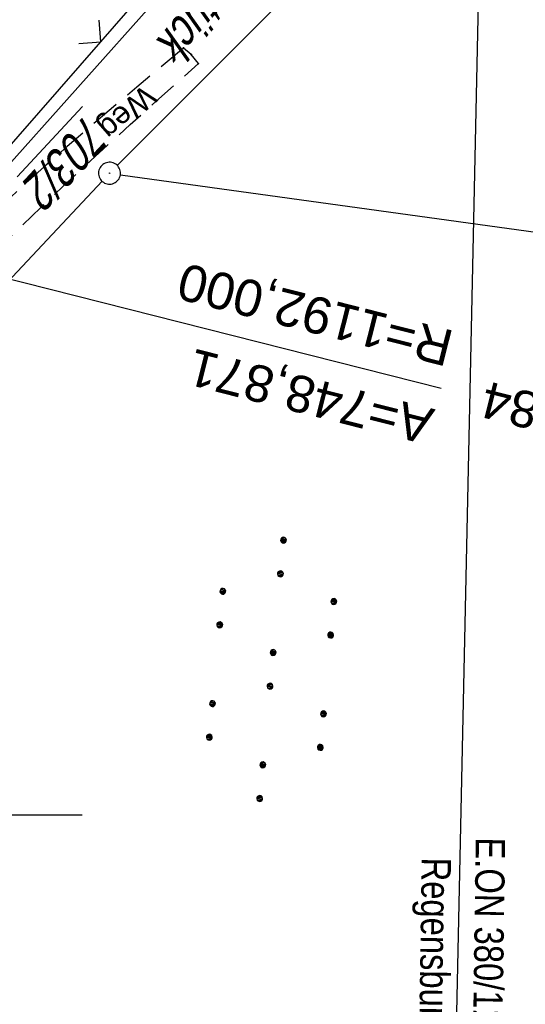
# Model space of a CAD drawing. Extents: x 508366 to 508911, y 448017 to 448810.
# Tile 21 of 46: x 508601 to 508635, y 448187 to 448254. Entities that reach past the tile are written whole.
import ezdxf
from ezdxf.enums import TextEntityAlignment as Align

# ---------------------------------------------------------------- set-up
doc = ezdxf.new("R2010")
doc.units = 0
doc.header["$LTSCALE"] = 10
doc.header["$MEASUREMENT"] = 0
doc.linetypes.add('LT00', pattern=[0])
doc.linetypes.add('LT11', pattern=[0.3, 0.2, -0.1])
doc.layers.get('0').update_dxf_attribs({"linetype": 'LT00'})
for name, color, linetype in [('--EK_FBR', 250, 'LT00'), ('--EL_DFK_AB_L', 21, 'LT00'), ('--EL_DFK_AB_P', 7, 'LT00'), ('-EL-93-1', 250, 'LT00'), ('DFK_AB_FLNR', 7, 'Continuous'), ('DFK_AB_L', 21, 'LT00'), ('DFK_AB_P', 7, 'LT00'), ('DFK_KATASTER', 250, 'LT00'), ('DFK_NUTZUNG', 250, 'LT00'), ('FELDWEG_TEXT', 250, 'Continuous'), ('STROM_FREILTG', 80, 'STROMFREILEITUNG'), ('STROM_TEXT', 80, 'Continuous'), ('V125_FELDWEG', 250, 'LT11'), ('V125_RASTER', 250, 'LT00'), ('V125_ZAUN', 40, 'LT00')]:
    doc.layers.add(name, color=color, linetype=linetype)
doc.styles.add('Arial', font='ARIAL.TTF')
doc.styles.add('Beschrift', font='ARIAL.TTF')
doc.styles.get("Standard").update_dxf_attribs({"font": 'ARIAL.TTF'})
doc.styles.add('Strom', font='txt-alt.shx')
doc.styles.add('Versorgungsltg', font='ARIAL.TTF', dxfattribs={"width": 0.8, "height": 2})
doc.linetypes.add('STROMFREILEITUNG', pattern='A,12.7,-5.5,["xx",Strom,S=2.5,R=0,X=-2.6,Y=-0.85],-4.35', length=22.55)

# ---------------------------------------------------------------- blocks, each defined once
blk = doc.blocks.new('SYMB7110')
at = {"color": 0, "linetype": 'ByBlock'}
for p, q in [((-0.515, 0.392919), (-0.515, 0.367081)), ((-0.51, 0.362895), (-0.51, 0.397105)), ((-0.505, 0.399164), (-0.505, 0.360836)), ((-0.5, 0.360204), (-0.5, 0.399796)), ((-0.495, 0.399164), (-0.495, 0.360836)), ((-0.49, 0.362895), (-0.49, 0.397105)), ((-0.485, 0.392919), (-0.485, 0.367081)), ((-0.48, 0.379874), (-0.48, 0.380145)), ((-0.285, 0.392919), (-0.285, 0.367081)), ((-0.28, 0.362895), (-0.28, 0.397105)), ((-0.275, 0.399164), (-0.275, 0.360836)), ((-0.27, 0.360204), (-0.27, 0.399796)), ((-0.265, 0.399164), (-0.265, 0.360836)), ((-0.26, 0.362895), (-0.26, 0.397105)), ((-0.255, 0.392919), (-0.255, 0.367081)), ((-0.25, 0.379874), (-0.25, 0.380146)), ((0.255, 0.392919), (0.255, 0.367081)), ((0.26, 0.362895), (0.26, 0.397105)), ((0.265, 0.399164), (0.265, 0.360836)), ((0.27, 0.360204), (0.27, 0.399796)), ((0.275, 0.399164), (0.275, 0.360836)), ((0.28, 0.362895), (0.28, 0.397105)), ((0.285, 0.392919), (0.285, 0.367081)), ((0.29, 0.379874), (0.29, 0.380145)), ((0.485, 0.392919), (0.485, 0.367081)), ((0.49, 0.362895), (0.49, 0.397105)), ((0.495, 0.399164), (0.495, 0.360836)), ((0.5, 0.360204), (0.5, 0.399796)), ((0.505, 0.399164), (0.505, 0.360836)), ((0.51, 0.362895), (0.51, 0.397105)), ((0.515, 0.392919), (0.515, 0.367081)), ((0.52, 0.379874), (0.52, 0.380146)), ((-0.9, 0.012919), (-0.9, -0.012919)), ((-0.895, -0.017106), (-0.895, 0.017105)), ((-0.89, 0.019164), (-0.89, -0.019164)), ((-0.885, -0.019797), (-0.885, 0.019796)), ((-0.88, 0.019164), (-0.88, -0.019164)), ((-0.875, -0.017106), (-0.875, 0.017105)), ((-0.87, 0.012919), (-0.87, -0.012919)), ((-0.865, -0.000126), (-0.865, 0.000145)), ((-0.67, 0.012919), (-0.67, -0.012919)), ((-0.665, -0.017106), (-0.665, 0.017105)), ((-0.66, 0.019164), (-0.66, -0.019164)), ((-0.655, -0.019797), (-0.655, 0.019796)), ((-0.65, 0.019164), (-0.65, -0.019164)), ((-0.645, -0.017106), (-0.645, 0.017105)), ((-0.64, 0.012919), (-0.64, -0.012919)), ((-0.635, -0.000126), (-0.635, 0.000145)), ((-0.13, 0.012919), (-0.13, -0.012919)), ((-0.125, -0.017105), (-0.125, 0.017105)), ((-0.12, 0.019164), (-0.12, -0.019164)), ((-0.115, -0.019796), (-0.115, 0.019796)), ((-0.11, 0.019164), (-0.11, -0.019164)), ((-0.105, -0.017105), (-0.105, 0.017105)), ((-0.1, 0.012919), (-0.1, -0.012919)), ((-0.095, -0.000126), (-0.095, 0.000146)), ((0.1, 0.012919), (0.1, -0.012919)), ((0.105, -0.017105), (0.105, 0.017105)), ((0.11, 0.019164), (0.11, -0.019164)), ((0.115, -0.019796), (0.115, 0.019796)), ((0.12, 0.019164), (0.12, -0.019164)), ((0.125, -0.017105), (0.125, 0.017105)), ((0.13, 0.012919), (0.13, -0.012919)), ((0.135, -0.000126), (0.135, 0.000146)), ((0.64, 0.012919), (0.64, -0.012919)), ((0.645, -0.017105), (0.645, 0.017105)), ((0.65, 0.019164), (0.65, -0.019164)), ((0.655, -0.019796), (0.655, 0.019796)), ((0.66, 0.019164), (0.66, -0.019164)), ((0.665, -0.017105), (0.665, 0.017105)), ((0.67, 0.012919), (0.67, -0.012919)), ((0.675, -0.000126), (0.675, 0.000146)), ((0.87, 0.012919), (0.87, -0.012919)), ((0.875, -0.017105), (0.875, 0.017105)), ((0.88, 0.019164), (0.88, -0.019164)), ((0.885, -0.019796), (0.885, 0.019796)), ((0.89, 0.019164), (0.89, -0.019164)), ((0.895, -0.017105), (0.895, 0.017105)), ((0.9, 0.012919), (0.9, -0.012919)), ((0.905, -0.000126), (0.905, 0.000146)), ((-0.515, -0.367081), (-0.515, -0.392919)), ((-0.51, -0.397105), (-0.51, -0.362895)), ((-0.505, -0.360836), (-0.505, -0.399164)), ((-0.5, -0.399796), (-0.5, -0.360204)), ((-0.495, -0.360836), (-0.495, -0.399164)), ((-0.49, -0.397106), (-0.49, -0.362895)), ((-0.485, -0.367081), (-0.485, -0.392919)), ((-0.48, -0.380126), (-0.48, -0.379855)), ((-0.285, -0.367081), (-0.285, -0.392919)), ((-0.28, -0.397105), (-0.28, -0.362895)), ((-0.275, -0.360836), (-0.275, -0.399164)), ((-0.27, -0.399796), (-0.27, -0.360204)), ((-0.265, -0.360836), (-0.265, -0.399164)), ((-0.26, -0.397105), (-0.26, -0.362895)), ((-0.255, -0.367081), (-0.255, -0.392919)), ((-0.25, -0.380126), (-0.25, -0.379855)), ((0.255, -0.367081), (0.255, -0.392919)), ((0.26, -0.397105), (0.26, -0.362895)), ((0.265, -0.360836), (0.265, -0.399164)), ((0.27, -0.399796), (0.27, -0.360204)), ((0.275, -0.360836), (0.275, -0.399164)), ((0.28, -0.397105), (0.28, -0.362895)), ((0.285, -0.367081), (0.285, -0.392919)), ((0.29, -0.380126), (0.29, -0.379855)), ((0.485, -0.367081), (0.485, -0.392919)), ((0.49, -0.397105), (0.49, -0.362895)), ((0.495, -0.360836), (0.495, -0.399164)), ((0.5, -0.399796), (0.5, -0.360204)), ((0.505, -0.360836), (0.505, -0.399164)), ((0.51, -0.397105), (0.51, -0.362895)), ((0.515, -0.367081), (0.515, -0.392919)), ((0.52, -0.380126), (0.52, -0.379855))]:
    blk.add_line(p, q, dxfattribs=at)
for points in [[(-0.48, 0.38), (-0.481981, 0.388678), (-0.48753, 0.395637), (-0.49555, 0.399499), (-0.50445, 0.399499), (-0.51247, 0.395637), (-0.518019, 0.388678), (-0.52, 0.38), (-0.518019, 0.371322), (-0.51247, 0.364363), (-0.50445, 0.360501), (-0.49555, 0.360501), (-0.48753, 0.364363), (-0.481981, 0.371322), (-0.48, 0.38)], [(-0.25, 0.38), (-0.251981, 0.388678), (-0.25753, 0.395637), (-0.26555, 0.399499), (-0.27445, 0.399499), (-0.28247, 0.395637), (-0.288019, 0.388678), (-0.29, 0.38), (-0.288019, 0.371322), (-0.28247, 0.364363), (-0.27445, 0.360501), (-0.26555, 0.360501), (-0.25753, 0.364363), (-0.251981, 0.371322), (-0.25, 0.38)], [(0.29, 0.38), (0.288019, 0.388678), (0.28247, 0.395637), (0.27445, 0.399499), (0.26555, 0.399499), (0.25753, 0.395637), (0.251981, 0.388678), (0.25, 0.38), (0.251981, 0.371322), (0.25753, 0.364363), (0.26555, 0.360501), (0.27445, 0.360501), (0.28247, 0.364363), (0.288019, 0.371322), (0.29, 0.38)], [(0.52, 0.38), (0.518019, 0.388678), (0.51247, 0.395637), (0.50445, 0.399499), (0.495549, 0.399499), (0.48753, 0.395637), (0.481981, 0.388678), (0.48, 0.38), (0.481981, 0.371322), (0.48753, 0.364363), (0.495549, 0.360501), (0.50445, 0.360501), (0.51247, 0.364363), (0.518019, 0.371322), (0.52, 0.38)], [(-0.865, 0), (-0.866981, 0.008678), (-0.87253, 0.015637), (-0.88055, 0.019498), (-0.88945, 0.019498), (-0.89747, 0.015637), (-0.903019, 0.008678), (-0.905, 0)], [(-0.905, 0), (-0.903019, -0.008678), (-0.89747, -0.015637), (-0.88945, -0.019499), (-0.88055, -0.019499), (-0.87253, -0.015637), (-0.866981, -0.008678), (-0.865, 0)], [(-0.635, 0), (-0.636981, 0.008678), (-0.64253, 0.015637), (-0.65055, 0.019498), (-0.65945, 0.019498), (-0.66747, 0.015637), (-0.673019, 0.008678), (-0.675, 0)], [(-0.675, 0), (-0.673019, -0.008678), (-0.66747, -0.015637), (-0.65945, -0.019499), (-0.65055, -0.019499), (-0.64253, -0.015637), (-0.636981, -0.008678), (-0.635, 0)], [(-0.095, 0), (-0.096981, 0.008678), (-0.10253, 0.015637), (-0.11055, 0.019499), (-0.11945, 0.019499), (-0.12747, 0.015637), (-0.133019, 0.008678), (-0.135, 0)], [(-0.135, 0), (-0.133019, -0.008678), (-0.12747, -0.015637), (-0.11945, -0.019499), (-0.11055, -0.019499), (-0.10253, -0.015637), (-0.096981, -0.008678), (-0.095, 0)], [(0.135, 0), (0.133019, 0.008678), (0.12747, 0.015637), (0.11945, 0.019499), (0.11055, 0.019499), (0.10253, 0.015637), (0.096981, 0.008678), (0.095, 0)], [(0.095, 0), (0.096981, -0.008678), (0.10253, -0.015637), (0.11055, -0.019499), (0.11945, -0.019499), (0.12747, -0.015637), (0.133019, -0.008678), (0.135, 0)], [(0.675, 0), (0.673019, 0.008678), (0.66747, 0.015637), (0.65945, 0.019499), (0.65055, 0.019499), (0.64253, 0.015637), (0.636981, 0.008678), (0.635, 0)], [(0.635, 0), (0.636981, -0.008678), (0.64253, -0.015637), (0.65055, -0.019499), (0.65945, -0.019499), (0.66747, -0.015637), (0.673019, -0.008678), (0.675, 0)], [(0.905, 0), (0.903019, 0.008678), (0.89747, 0.015637), (0.88945, 0.019499), (0.88055, 0.019499), (0.87253, 0.015637), (0.866981, 0.008678), (0.865, 0)], [(0.865, 0), (0.866981, -0.008678), (0.87253, -0.015637), (0.88055, -0.019499), (0.88945, -0.019499), (0.89747, -0.015637), (0.903019, -0.008678), (0.905, 0)], [(-0.48, -0.38), (-0.481981, -0.371322), (-0.48753, -0.364363), (-0.49555, -0.360501), (-0.50445, -0.360501), (-0.51247, -0.364363), (-0.518019, -0.371322), (-0.52, -0.38), (-0.518019, -0.388678), (-0.51247, -0.395637), (-0.50445, -0.399499), (-0.49555, -0.399499), (-0.48753, -0.395637), (-0.481981, -0.388678), (-0.48, -0.38)], [(-0.25, -0.38), (-0.251981, -0.371322), (-0.25753, -0.364363), (-0.26555, -0.360501), (-0.27445, -0.360501), (-0.28247, -0.364363), (-0.288019, -0.371322), (-0.29, -0.38), (-0.288019, -0.388678), (-0.28247, -0.395637), (-0.27445, -0.399499), (-0.26555, -0.399499), (-0.25753, -0.395637), (-0.251981, -0.388678), (-0.25, -0.38)], [(0.29, -0.38), (0.288019, -0.371322), (0.28247, -0.364363), (0.27445, -0.360501), (0.26555, -0.360501), (0.25753, -0.364363), (0.251981, -0.371322), (0.25, -0.38), (0.251981, -0.388678), (0.25753, -0.395637), (0.26555, -0.399499), (0.27445, -0.399499), (0.28247, -0.395637), (0.288019, -0.388678), (0.29, -0.38)], [(0.52, -0.38), (0.518019, -0.371322), (0.51247, -0.364363), (0.50445, -0.360501), (0.495549, -0.360501), (0.48753, -0.364363), (0.481981, -0.371322), (0.48, -0.38), (0.481981, -0.388678), (0.48753, -0.395637), (0.495549, -0.399499), (0.50445, -0.399499), (0.51247, -0.395637), (0.518019, -0.388678), (0.52, -0.38)]]:
    blk.add_lwpolyline(points, dxfattribs=at)
blk = doc.blocks.new('SYMB0003')
at = {"color": 0, "linetype": 'ByBlock'}
for p, q in [((-0.015712, 0), (0.010166, 0.012015)), ((0, -0.021257), (-0.015712, 0)), ((0.010166, 0.012015), (0, -0.021257))]:
    blk.add_line(p, q, dxfattribs=at)
for points in [[(-0.031395, 0.499013), (-0.093691, 0.491144), (-0.154509, 0.475528), (-0.21289, 0.452414), (-0.267913, 0.422164), (-0.318712, 0.385257), (-0.364484, 0.342274), (-0.404509, 0.293893), (-0.438154, 0.240877), (-0.464888, 0.184062), (-0.484292, 0.124345), (-0.496058, 0.062667), (-0.5, 0)], [(0.5, 0), (0.496057, 0.062667), (0.484292, 0.124345), (0.464888, 0.184062), (0.438153, 0.240877), (0.404509, 0.293893), (0.364484, 0.342274), (0.318712, 0.385257), (0.267913, 0.422164), (0.21289, 0.452414), (0.154509, 0.475528), (0.093691, 0.491144), (0.031395, 0.499013), (-0.031395, 0.499013)], [(-0.5, 0), (-0.496058, -0.062667), (-0.484292, -0.124345), (-0.464888, -0.184062), (-0.438154, -0.240877), (-0.404509, -0.293893), (-0.364485, -0.342274), (-0.318712, -0.385257), (-0.267914, -0.422164), (-0.21289, -0.452414), (-0.154509, -0.475529), (-0.093691, -0.491144), (-0.031395, -0.499014), (0.031395, -0.499014)], [(0.031395, -0.499014), (0.093691, -0.491144), (0.154509, -0.475529), (0.21289, -0.452414), (0.267914, -0.422164), (0.318712, -0.385257), (0.364485, -0.342274), (0.404509, -0.293893), (0.438154, -0.240877), (0.464889, -0.184062), (0.484292, -0.124345), (0.496058, -0.062667), (0.5, 0)]]:
    blk.add_lwpolyline(points, dxfattribs=at)
blk = doc.blocks.new('SYMB0011')
at = {"color": 0, "linetype": 'ByBlock'}
for p, q in [((0.5, 0), (-0.5, 0)), ((0, 0.5), (0, -0.5))]:
    blk.add_line(p, q, dxfattribs=at)
blk = doc.blocks.new('SYMB0024')
at = {"color": 0, "linetype": 'ByBlock'}
for p, q in [((-0.5, 0.5), (0, 0)), ((0, 0), (0.5, 0.5))]:
    blk.add_line(p, q, dxfattribs=at)

msp = doc.modelspace()

# ---------------------------------------------------------------- linework, layer by layer
at = {"layer": '--EK_FBR', "linetype": 'LT11', "flags": 128}
for points in [[(508611.915, 448252.365), (508610.318, 448251.031), (508608.724, 448249.695), (508607.134, 448248.353), (508605.552, 448247.004), (508603.98, 448245.644), (508602.421, 448244.272), (508600.876, 448242.884), (508599.348, 448241.479), (508597.84, 448240.052), (508596.373, 448238.623), (508594.924, 448237.174), (508593.491, 448235.709), (508592.07, 448234.232), (508590.658, 448232.744), (508589.253, 448231.249), (508587.85, 448229.751), (508586.448, 448228.252), (508585.043, 448226.756), (508583.632, 448225.265), (508582.331, 448223.907), (508581.025, 448222.553), (508579.718, 448221.201), (508578.41, 448219.849), (508577.106, 448218.494), (508575.809, 448217.135), (508574.52, 448215.767), (508573.242, 448214.389), (508571.979, 448212.998), (508570.733, 448211.592), (508569.507, 448210.167), (508568.303, 448208.722), (508567.287, 448207.459), (508566.294, 448206.177), (508565.328, 448204.876), (508564.392, 448203.554), (508563.491, 448202.209), (508562.628, 448200.84), (508561.787, 448199.413), (508560.987, 448197.962), (508560.223, 448196.49), (508559.493, 448195), (508558.792, 448193.495), (508558.116, 448191.976), (508557.462, 448190.447), (508556.825, 448188.91), (508556.203, 448187.369), (508555.59, 448185.825), (508554.936, 448184.159), (508554.288, 448182.492), (508553.643, 448180.824), (508553.01, 448179.178), (508552.384, 448177.529), (508551.767, 448175.876), (508551.166, 448174.217), (508550.583, 448172.552), (508550.024, 448170.88), (508549.492, 448169.2), (508548.993, 448167.512), (508548.529, 448165.814), (508548.107, 448164.106), (508547.754, 448162.512), (508547.437, 448160.909), (508547.152, 448159.3), (508546.895, 448157.684), (508546.664, 448156.064), (508546.455, 448154.441), (508546.264, 448152.817), (508546.045, 448150.767), (508545.845, 448148.716), (508545.662, 448146.665), (508545.491, 448144.612), (508545.328, 448142.559), (508545.044, 448138.856), (508544.77, 448135.151), (508544.504, 448131.445), (508544.243, 448127.738), (508543.985, 448124.032), (508542.24, 448103.674), (508542.063, 448102.893), (508541.877, 448102.116), (508541.674, 448101.346), (508541.447, 448100.589), (508541.185, 448099.846), (508540.882, 448099.123), (508540.529, 448098.423), (508540.086, 448097.7), (508539.584, 448097.013), (508539.032, 448096.365), (508538.555, 448095.87), (508538.06, 448095.395), (508537.556, 448094.929)], [(508547.587, 448093.546), (508547.215, 448093.736), (508546.854, 448093.933), (508546.515, 448094.145), (508546.208, 448094.379), (508545.944, 448094.641), (508545.735, 448094.941), (508545.586, 448095.278), (508545.487, 448095.646), (508545.422, 448096.035), (508545.376, 448096.432), (508545.274, 448097.569), (508545.202, 448098.687), (508545.157, 448099.792), (508545.132, 448100.886), (508545.125, 448101.975), (508545.129, 448103.063), (508545.159, 448105.124), (508545.213, 448107.195), (508545.288, 448109.274), (508545.381, 448111.359), (508545.49, 448113.449), (508545.61, 448115.544), (508545.74, 448117.64), (508545.876, 448119.737), (508546.015, 448121.833), (508546.155, 448123.928), (508546.358, 448127.01), (508546.558, 448130.086), (508546.756, 448133.158), (508546.956, 448136.228), (508547.16, 448139.298), (508547.369, 448142.369), (508547.472, 448143.837), (508547.581, 448145.305), (508547.699, 448146.773), (508547.83, 448148.239), (508547.978, 448149.703), (508548.146, 448151.165), (508548.34, 448152.623), (508548.494, 448153.666), (508548.658, 448154.707), (508548.826, 448155.747), (508548.993, 448156.789), (508549.172, 448157.935), (508549.348, 448159.082), (508549.528, 448160.229), (508549.717, 448161.373), (508549.918, 448162.515), (508550.138, 448163.653), (508550.513, 448165.363), (508550.938, 448167.061), (508551.406, 448168.749), (508551.915, 448170.428), (508552.457, 448172.097), (508553.03, 448173.758), (508553.628, 448175.41), (508554.245, 448177.056), (508554.878, 448178.694), (508555.522, 448180.327), (508556.064, 448181.687), (508556.609, 448183.046), (508557.154, 448184.405), (508557.697, 448185.766), (508558.223, 448187.093), (508558.751, 448188.42), (508559.285, 448189.746), (508559.829, 448191.068), (508560.39, 448192.381), (508560.97, 448193.684), (508561.575, 448194.973), (508562.21, 448196.246), (508562.88, 448197.499), (508563.588, 448198.73), (508564.394, 448200.023), (508565.245, 448201.289), (508566.136, 448202.531), (508567.06, 448203.751), (508568.012, 448204.951), (508568.988, 448206.134), (508569.981, 448207.302), (508571.34, 448208.858), (508572.718, 448210.395), (508574.112, 448211.915), (508575.518, 448213.422), (508576.935, 448214.919), (508578.359, 448216.408), (508579.786, 448217.893), (508581.215, 448219.377), (508582.642, 448220.862), (508584.064, 448222.353), (508585.478, 448223.851), (508586.85, 448225.324), (508588.214, 448226.805), (508589.574, 448228.29), (508590.932, 448229.777), (508592.291, 448231.262), (508593.655, 448232.744), (508595.026, 448234.219), (508596.406, 448235.683), (508597.799, 448237.135), (508599.208, 448238.571), (508600.683, 448240.036), (508602.174, 448241.483), (508603.682, 448242.914), (508605.202, 448244.333), (508606.734, 448245.74), (508608.274, 448247.138), (508609.821, 448248.529), (508611.372, 448249.917), (508612.926, 448251.301)]]:
    msp.add_lwpolyline(points, dxfattribs=at)
at = {"layer": '--EL_DFK_AB_L'}
for p, q in [((508561.84, 448201.621), (508620.351, 448267.239)), ((508607.391, 448244.349), (508622.411, 448259.388)), ((508565.324, 448199.515), (508606.348, 448243.273))]:
    msp.add_line(p, q, dxfattribs=at)
at = {"layer": '-EL-93-1'}
msp.add_line((508541.891, 448251.302), (508629.488, 448229.148), dxfattribs=at)
at = {"layer": 'DFK_AB_L'}
for p, q in [((508561.84, 448201.621), (508620.351, 448267.239)), ((508607.391, 448244.349), (508622.411, 448259.388)), ((508565.324, 448199.515), (508606.348, 448243.273))]:
    msp.add_line(p, q, dxfattribs=at)
at = {"layer": 'DFK_KATASTER'}
msp.add_line((508607.603, 448243.717), (508641.837, 448238.972), dxfattribs=at)
at = {"layer": 'STROM_FREILTG', "ltscale": 0.05, "flags": 128}
msp.add_lwpolyline([(508626.962, 448018.857), (508632.217, 448264.001), (508798.671, 448507.721), (508871.91, 448614.964)], dxfattribs=at)
at = {"layer": 'V125_FELDWEG', "flags": 128}
for points in [[(508611.915, 448252.365), (508610.318, 448251.031), (508608.724, 448249.695), (508607.134, 448248.353), (508605.552, 448247.004), (508603.98, 448245.644), (508602.421, 448244.272), (508600.876, 448242.884), (508599.348, 448241.479), (508597.84, 448240.052), (508596.373, 448238.623), (508594.924, 448237.174), (508593.491, 448235.709), (508592.07, 448234.232), (508590.658, 448232.744), (508589.253, 448231.249), (508587.85, 448229.751), (508586.448, 448228.252), (508585.043, 448226.756), (508583.632, 448225.265), (508582.331, 448223.907), (508581.025, 448222.553), (508579.718, 448221.201), (508578.41, 448219.849), (508577.106, 448218.494), (508575.809, 448217.135), (508574.52, 448215.767), (508573.242, 448214.389), (508571.979, 448212.998), (508570.733, 448211.592), (508569.507, 448210.167), (508568.303, 448208.722), (508567.287, 448207.459), (508566.294, 448206.177), (508565.328, 448204.876), (508564.392, 448203.554), (508563.491, 448202.209), (508562.628, 448200.84), (508561.787, 448199.413), (508560.987, 448197.962), (508560.223, 448196.49), (508559.493, 448195), (508558.792, 448193.495), (508558.116, 448191.976), (508557.462, 448190.447), (508556.825, 448188.91), (508556.203, 448187.369), (508555.59, 448185.825), (508554.936, 448184.159), (508554.288, 448182.492), (508553.643, 448180.824), (508553.01, 448179.178), (508552.384, 448177.529), (508551.767, 448175.876), (508551.166, 448174.217), (508550.583, 448172.552), (508550.024, 448170.88), (508549.492, 448169.2), (508548.993, 448167.512), (508548.529, 448165.814), (508548.107, 448164.106), (508547.754, 448162.512), (508547.437, 448160.909), (508547.152, 448159.3), (508546.895, 448157.684), (508546.664, 448156.064), (508546.455, 448154.441), (508546.264, 448152.817), (508546.045, 448150.767), (508545.845, 448148.716), (508545.662, 448146.665), (508545.491, 448144.612), (508545.328, 448142.559), (508545.044, 448138.856), (508544.77, 448135.151), (508544.504, 448131.445), (508544.243, 448127.738), (508543.985, 448124.032), (508542.24, 448103.674), (508542.063, 448102.893), (508541.877, 448102.116), (508541.674, 448101.346), (508541.447, 448100.589), (508541.185, 448099.846), (508540.882, 448099.123), (508540.529, 448098.423), (508540.086, 448097.7), (508539.584, 448097.013), (508539.032, 448096.365), (508538.555, 448095.87), (508538.06, 448095.395), (508537.556, 448094.929)], [(508612.926, 448251.301), (508612.44, 448251.916), (508611.915, 448252.365)], [(508547.587, 448093.546), (508547.215, 448093.736), (508546.854, 448093.933), (508546.515, 448094.145), (508546.208, 448094.379), (508545.944, 448094.641), (508545.735, 448094.941), (508545.586, 448095.278), (508545.487, 448095.646), (508545.422, 448096.035), (508545.376, 448096.432), (508545.274, 448097.569), (508545.202, 448098.687), (508545.157, 448099.792), (508545.132, 448100.886), (508545.125, 448101.975), (508545.129, 448103.063), (508545.159, 448105.124), (508545.213, 448107.195), (508545.288, 448109.274), (508545.381, 448111.359), (508545.49, 448113.449), (508545.61, 448115.544), (508545.74, 448117.64), (508545.876, 448119.737), (508546.015, 448121.833), (508546.155, 448123.928), (508546.358, 448127.01), (508546.558, 448130.086), (508546.756, 448133.158), (508546.956, 448136.228), (508547.16, 448139.298), (508547.369, 448142.369), (508547.472, 448143.837), (508547.581, 448145.305), (508547.699, 448146.773), (508547.83, 448148.239), (508547.978, 448149.703), (508548.146, 448151.165), (508548.34, 448152.623), (508548.494, 448153.666), (508548.658, 448154.707), (508548.826, 448155.747), (508548.993, 448156.789), (508549.172, 448157.935), (508549.348, 448159.082), (508549.528, 448160.229), (508549.717, 448161.373), (508549.918, 448162.515), (508550.138, 448163.653), (508550.513, 448165.363), (508550.938, 448167.061), (508551.406, 448168.749), (508551.915, 448170.428), (508552.457, 448172.097), (508553.03, 448173.758), (508553.628, 448175.41), (508554.245, 448177.056), (508554.878, 448178.694), (508555.522, 448180.327), (508556.064, 448181.687), (508556.609, 448183.046), (508557.154, 448184.405), (508557.697, 448185.766), (508558.223, 448187.093), (508558.751, 448188.42), (508559.285, 448189.746), (508559.829, 448191.068), (508560.39, 448192.381), (508560.97, 448193.684), (508561.575, 448194.973), (508562.21, 448196.246), (508562.88, 448197.499), (508563.588, 448198.73), (508564.394, 448200.023), (508565.245, 448201.289), (508566.136, 448202.531), (508567.06, 448203.751), (508568.012, 448204.951), (508568.988, 448206.134), (508569.981, 448207.302), (508571.34, 448208.858), (508572.718, 448210.395), (508574.112, 448211.915), (508575.518, 448213.422), (508576.935, 448214.919), (508578.359, 448216.408), (508579.786, 448217.893), (508581.215, 448219.377), (508582.642, 448220.862), (508584.064, 448222.353), (508585.478, 448223.851), (508586.85, 448225.324), (508588.214, 448226.805), (508589.574, 448228.29), (508590.932, 448229.777), (508592.291, 448231.262), (508593.655, 448232.744), (508595.026, 448234.219), (508596.406, 448235.683), (508597.799, 448237.135), (508599.208, 448238.571), (508600.683, 448240.036), (508602.174, 448241.483), (508603.682, 448242.914), (508605.202, 448244.333), (508606.734, 448245.74), (508608.274, 448247.138), (508609.821, 448248.529), (508611.372, 448249.917), (508612.926, 448251.301)]]:
    msp.add_lwpolyline(points, dxfattribs=at)
at = {"layer": 'V125_RASTER'}
msp.add_line((508604.998, 448200), (508594.998, 448200), dxfattribs=at)
at = {"layer": 'V125_ZAUN'}
for p, q in [((508606.26, 448252.782), (508616.123, 448264.084)), ((508596.398, 448241.481), (508606.26, 448252.782))]:
    msp.add_line(p, q, dxfattribs=at)

# ---------------------------------------------------------------- block references
at = {"layer": '--EL_DFK_AB_P', "xscale": 1.500000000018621, "yscale": 1.5, "zscale": 1.5, "rotation": 264.7377099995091}
msp.add_blockref('SYMB0003', (508606.861, 448243.819), dxfattribs=at)
at = {"layer": 'DFK_AB_P', "xscale": 1.500000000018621, "yscale": 1.5, "zscale": 1.5, "rotation": 264.7377099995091}
msp.add_blockref('SYMB0003', (508606.861, 448243.819), dxfattribs=at)
at = {"layer": 'DFK_NUTZUNG', "xscale": 9.999999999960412, "yscale": 10, "zscale": 10, "rotation": 264.7377000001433}
msp.add_blockref('SYMB7110', (508617.917, 448209.955), dxfattribs=at)
at = {"layer": 'V125_FELDWEG', "xscale": 0.09999999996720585, "yscale": 0.09999999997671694, "zscale": 0.1, "rotation": 248.1984000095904}
for p in [(508611.915, 448252.365), (508612.44, 448251.916), (508612.926, 448251.302)]:
    msp.add_blockref('SYMB0011', p, dxfattribs=at)
at = {"layer": 'V125_ZAUN', "xscale": 2.100000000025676, "yscale": 2.099999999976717, "zscale": 2.1, "rotation": 48.8920199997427}
msp.add_blockref('SYMB0024', (508606.26, 448252.782), dxfattribs=at)

# ---------------------------------------------------------------- texts
at = {"layer": '-EL-93-1', "style": 'Arial'}
msp.add_text('R=1192,000', height=2.5, rotation=165.80679, dxfattribs=at).set_placement((508629.856, 448230.602), align=Align.TOP_LEFT)
msp.add_text('A=748,871', height=2.5, rotation=165.80679, dxfattribs=at).set_placement((508629.12, 448227.694))
msp.add_text('km 178+453,384   ', height=2.5, rotation=165.80679, dxfattribs=at).set_placement((508629.488, 448229.148), align=Align.MIDDLE_RIGHT)
at = {"layer": 'DFK_AB_FLNR', "oblique": 13.754, "width": 0.75}
msp.add_text('%%U703/2', height=2.5, rotation=227.16208, dxfattribs=at).set_placement((508605.302, 448247.949))
at = {"layer": 'DFK_AB_FLNR', "insert": (508622.763, 448267.693), "char_height": 2.5, "attachment_point": 7, "rotation": 229.14143}
msp.add_mtext('{\\Q13.754;\\W0.75;BAB-Grundstück}', dxfattribs=at)
at = {"layer": 'FELDWEG_TEXT', "insert": (508608.924, 448250.26), "char_height": 1.5, "attachment_point": 7, "rotation": 221.03122, "style": 'Beschrift'}
msp.add_mtext('Weg', dxfattribs=at)
at = {"layer": 'STROM_TEXT', "insert": (508630.504, 448184.102), "char_height": 2, "attachment_point": 5, "rotation": 269.17991, "line_spacing_factor": 1.1, "style": 'Versorgungsltg'}
msp.add_mtext('E.ON 380/110 KV Freileitung\\PRegensburg - Schwandorf', dxfattribs=at)

doc.saveas('drawing.dxf')
